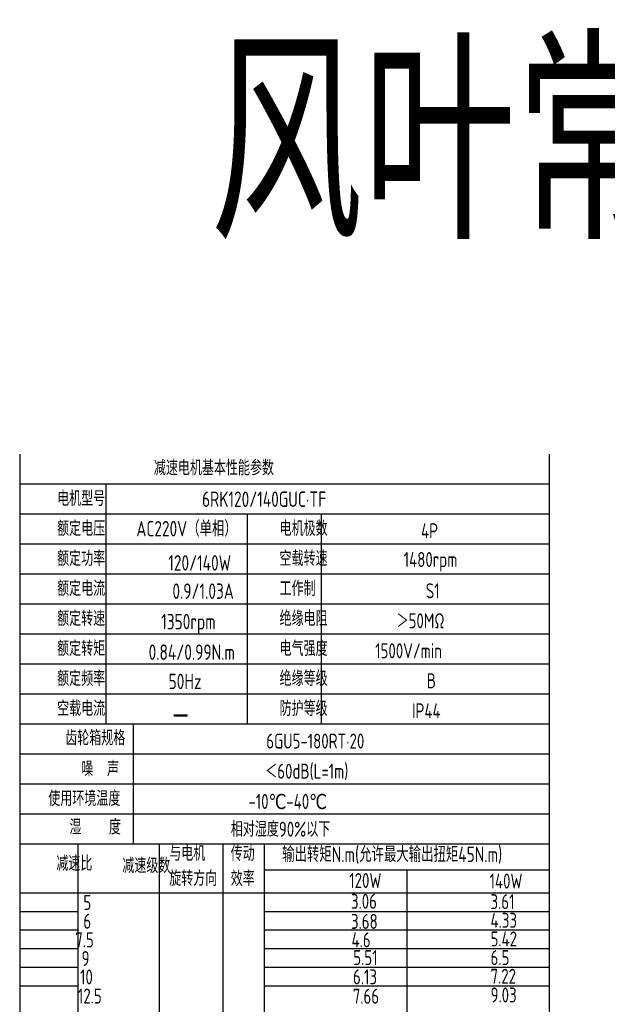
# Model space of a CAD drawing. Header units: inches. Extents: x 331 to 12887, y -474 to 4488.
# Tile 95 of 122: x 7886 to 8194, y 3932 to 4448. Entities that reach past the tile are written whole.
import ezdxf

# ---------------------------------------------------------------- set-up
doc = ezdxf.new("R2010")
doc.units = ezdxf.units.IN
doc.header["$LTSCALE"] = 10
doc.header["$MEASUREMENT"] = 0
for name, color, linetype in [('1轮廓实线层', 7, 'Continuous'), ('2细线层', 4, 'Continuous'), ('6文字层', 3, 'Continuous')]:
    doc.layers.add(name, color=color, linetype=linetype)
doc.styles.add('PC_TEXTSTYLE', font='isocp.shx', dxfattribs={"width": 0.8, "bigfont": 'HZFS.SHX'})

msp = doc.modelspace()

# ---------------------------------------------------------------- linework, layer by layer
at = {"layer": '1轮廓实线层'}
for p, q in [((7886.35697, 4219.97692), (7886.35697, 4053.03635)), ((7886.35697, 4219.97692), (7886.35697, 4047.19102)), ((8163.3038, 4219.97692), (8163.3038, 3773.05162)), ((7886.35697, 4049.46475), (7886.35697, 3744.99045)), ((7886.35697, 4043.49436), (7886.35697, 3728.35908))]:
    msp.add_line(p, q, dxfattribs=at)
at = {"layer": '1轮廓实线层', "color": 4}
for p, q in [((8014.3803, 4002.44475), (8163.3038, 4002.44475)), ((8088.84206, 4002.44475), (8088.84206, 3785.25301)), ((8014.3803, 3990.43363), (8057.29542, 3990.43363))]:
    msp.add_line(p, q, dxfattribs=at)
at = {"layer": '2细线层'}
for p, q in [((8163.3038, 4204.26911), (7886.35697, 4204.26911)), ((7931.36513, 4204.26911), (7931.36513, 4078.60664)), ((8163.3038, 4188.5613), (7886.35697, 4188.5613)), ((8005.34679, 4188.5613), (8005.34679, 4078.60664)), ((8044.09108, 4188.5613), (8044.09108, 4078.60664)), ((8163.3038, 4172.85349), (7886.35697, 4172.85349)), ((8163.3038, 4157.14568), (7886.35697, 4157.14568)), ((8163.3038, 4141.43788), (7886.35697, 4141.43788)), ((8163.3038, 4125.73007), (7886.35697, 4125.73007)), ((8163.3038, 4110.02226), (7886.35697, 4110.02226)), ((8163.3038, 4094.31445), (7886.35697, 4094.31445)), ((8163.3038, 4078.60664), (7886.35697, 4078.60664)), ((7945.64486, 4078.60664), (7945.64486, 4015.7754)), ((8163.3038, 4062.89883), (7886.35697, 4062.89883)), ((8163.3038, 4047.19102), (7886.35697, 4047.19102)), ((8163.3038, 4047.19102), (7886.35697, 4047.19102)), ((8163.3038, 4031.48321), (7886.35697, 4031.48321)), ((8163.3038, 4031.48321), (7886.35697, 4031.48321)), ((8078.84019, 4015.7754), (7886.35697, 4015.7754)), ((8163.3038, 4015.7754), (7886.35697, 4015.7754)), ((7916.88324, 3755.9415), (7916.88324, 4015.7754)), ((7959.54061, 3785.25301), (7959.54061, 4015.7754)), ((7992.71319, 3785.25301), (7992.71319, 4015.7754)), ((8014.3803, 3785.25302), (8014.3803, 4015.7754)), ((7886.35697, 3990.43363), (8163.3038, 3990.43363)), ((7886.35697, 3980.66313), (7916.88324, 3980.66313)), ((8014.3803, 3980.66313), (8163.3038, 3980.66313)), ((7886.35697, 3970.89262), (7916.88324, 3970.89262)), ((8014.3803, 3970.89262), (8163.3038, 3970.89262)), ((7886.35697, 3961.12212), (7916.88324, 3961.12212)), ((8014.3803, 3961.12212), (8163.3038, 3961.12212)), ((7886.35697, 3951.35161), (7916.88324, 3951.35161)), ((8014.3803, 3951.35161), (8163.3038, 3951.35161)), ((7886.35697, 3941.58111), (7916.88324, 3941.58111)), ((8014.3803, 3941.58111), (8163.3038, 3941.58111))]:
    msp.add_line(p, q, dxfattribs=at)

# ---------------------------------------------------------------- texts
at = {"layer": '6文字层', "attachment_point": 1, "style": 'PC_TEXTSTYLE'}
for s, insert, char_height, width in [('{\\C3;风叶常规接线盒}', (7985.92371, 4432.68078), 100, 781.9053818), ('{\\C3;减速电机基本性能参数}', (7956.54891, 4216.80598), 7.8539044, 91.6376662), ('{\\C3;         电机型号 }', (7873.59207, 4200.75714), 7.8539044, 91.6376662), ('\\pi10.688;{\\C3;      6RK120/140GUC·TF}', (7948.80788, 4200.50953), 8.100556, 112.3650494), ('{\\C3;       AC220V（单相）}', (7921.43696, 4185.08356), 8.100556, 94.5155433), ('{\\C3;         额定电压}', (7873.59207, 4185.04933), 7.8539044, 91.6376662), ('{\\C3;         电机极数}', (7989.96911, 4185.04933), 7.8539044, 91.6376662), ('{\\C3;         4P}', (8063.98815, 4183.84374), 7.8539044, 91.6376662), ('{\\C3;         额定功率}', (7873.59207, 4169.34152), 7.8539044, 91.6376662), ('{\\C3;             120/140W}', (7915.92656, 4167.17981), 8.100556, 94.5155433), ('{\\C3;         空载转速}', (7989.96911, 4169.34152), 7.8539044, 91.6376662), ('{\\C3;          1480rpm}', (8051.31905, 4168.81787), 7.8539044, 91.6376662), ('{\\C3;         额定电流}', (7873.59207, 4153.63371), 7.8539044, 91.6376662), ('{\\C3;              0.9/1.03A}', (7914.36973, 4152.3651), 8.100556, 94.5155433), ('{\\C3;         工作制}', (7989.96911, 4153.63371), 7.8539044, 91.6376662), ('{\\C3;           S1}', (8059.25493, 4152.42812), 7.8539044, 91.6376662), ('{\\C3;         额定转速}', (7873.59207, 4137.9259), 7.8539044, 91.6376662), ('{\\C3;       1350rpm}', (7934.43712, 4136.4097), 8.100556, 94.5155433), ('{\\C3;         绝缘电阻}', (7989.96911, 4137.9259), 7.8539044, 91.6376662), ('{\\C3;       ＞50MΩ}', (8058.36746, 4136.72031), 7.8539044, 91.6376662), ('{\\C3;         额定转矩}', (7873.59207, 4122.21809), 7.8539044, 91.6376662), ('{\\C3;       0.84/0.99N.m}', (7927.85568, 4120.42006), 8.100556, 94.5155433), ('{\\C3;         电气强度}', (7989.96911, 4122.21809), 7.8539044, 91.6376662), ('{\\C3;  1500V/min}', (8065.11501, 4121.0125), 7.8539044, 91.6376662), ('{\\C3;         额定频率}', (7873.59207, 4106.51029), 7.8539044, 91.6376662), ('{\\C3;        50Hz}', (7934.61607, 4105.09964), 8.100556, 94.5155433), ('{\\C3;         绝缘等级}', (7989.96911, 4106.51029), 7.8539044, 91.6376662), ('{\\C3;          B}', (8063.39649, 4105.30469), 7.8539044, 91.6376662), ('{\\C3;         空载电流}', (7873.59207, 4090.80248), 7.8539044, 91.6376662), ('{\\C3;         防护等级}', (7989.96911, 4090.80248), 7.8539044, 91.6376662), ('{\\C3;         IP44}', (8059.25493, 4089.59689), 7.8539044, 91.6376662), ('{\\C3;        \\H1.6708x;—}', (7937.37255, 4091.15594), 7.8539044, 91.6376662), ('{\\C3;              齿轮箱规格}', (7859.89617, 4075.37534), 7.8539044, 91.6376662), ('{\\C3;             6GU5-180RT·20}', (7968.63334, 4073.73516), 7.8539044, 102.3758228), ('{\\C3;              噪  声}', (7868.27424, 4059.17967), 7.8539044, 91.6376662), ('{\\C3;              ＜60dB(L=1m)}', (7964.50034, 4057.97925), 7.8539044, 91.6376662), ('{\\C3;       使用环境温度}', (7876.16882, 4043.67905), 7.8539044, 91.6376662), ('{\\C3;       -10℃-40℃}', (7980.85354, 4042.11756), 7.8539044, 91.6376662), ('{\\C3;           湿    度}', (7872.8658, 4028.71923), 7.8539044, 91.6376662), ('{\\C3;      相对湿度90%以下}', (7975.23285, 4027.60058), 7.8539044, 91.6376662), ('{\\C3;与电机\\P旋转方向}', (7964.57716, 4014.92115), 7.853904, 91.6376662), ('{\\C3;传动\\P效率}', (7996.7234, 4014.83886), 7.853904, 91.6376662), ('{\\C3;输出转矩N.m(允许最大输出扭矩45N.m)}', (8023.66065, 4014.53236), 8.100556, 140.9134884), ('{\\C3;              减速比}', (7855.22392, 4009.67488), 7.8539044, 91.6376662), ('{\\C3;              减速级数}', (7889.75189, 4008.53571), 7.8539044, 91.6376662), ('{\\C3;                120W}', (8001.27371, 4000.72464), 7.8539044, 91.6376662), ('{\\C3;                140W}', (8074.67155, 4000.45768), 7.8539044, 91.6376662), ('{\\C3;                   5}', (7851.4193, 3989.19934), 7.8539044, 91.6376662), ('{\\C3;                3.06}', (8002.1743, 3989.83483), 7.8539044, 91.6376662), ('{\\C3;                3.61}', (8075.18314, 3989.66936), 7.8539044, 91.6376662), ('{\\C3;                   6}', (7851.4193, 3979.42884), 7.8539044, 91.6376662), ('{\\C3;                3.68}', (8002.1744, 3979.29656), 7.8539044, 91.6376662), ('{\\C3;                4.33}', (8075.18314, 3979.89885), 7.8539044, 91.6376662), ('{\\C3;                5.42}', (8075.18314, 3970.12835), 7.8539044, 91.6376662), ('{\\C3;                  7.5}', (7850.73012, 3969.65833), 7.8539044, 91.6376662), ('{\\C3;                4.6}', (8002.48166, 3969.67961), 7.8539044, 91.6376662), ('{\\C3;                  9}', (7854.03898, 3959.88783), 7.8539044, 91.6376662), ('{\\C3;                5.51}', (8003.40373, 3960.36976), 7.8539044, 91.6376662), ('{\\C3;                6.5}', (8075.18314, 3960.35784), 7.8539044, 91.6376662), ('{\\C3;                   10}', (7849.67177, 3950.23556), 7.8539044, 91.6376662), ('{\\C3;                6.13}', (8003.2501, 3950.29215), 7.8539044, 91.6376662), ('{\\C3;                7.22}', (8075.18314, 3950.58734), 7.8539044, 91.6376662), ('{\\C3;                   12.5}', (7848.57894, 3940.22508), 7.8539044, 91.6376662), ('{\\C3;                7.66}', (8003.09788, 3940.14724), 7.8539044, 91.6376662), ('{\\C3;                9.03}', (8075.18314, 3940.81683), 7.8539044, 91.6376662)]:
    msp.add_mtext(s, dxfattribs=dict(at, insert=insert, char_height=char_height, width=width))

doc.saveas('drawing.dxf')
